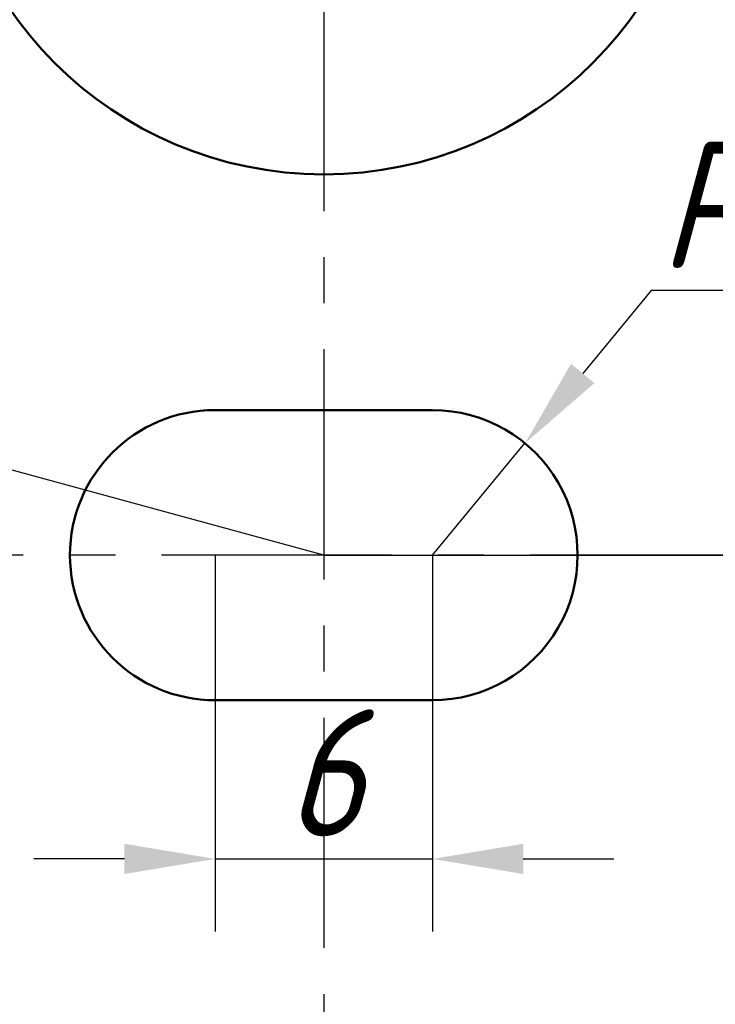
# Model space of a CAD drawing. Header units: millimetres. Extents: x 0 to 420, y -1 to 296.
# Tile 5 of 6: x 324 to 344, y 192 to 219. Entities that reach past the tile are written whole.
import ezdxf

# ---------------------------------------------------------------- set-up
doc = ezdxf.new("R2010")
doc.units = ezdxf.units.MM
doc.header["$LTSCALE"] = 0.2
doc.linetypes.add('CENTER', pattern=[50.800000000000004, 31.75, -6.35, 6.35, -6.35])
doc.layers.add('Thin Line', color=7, linetype='Continuous')
doc.layers.add('点划线', color=3, linetype='CENTER')
doc.layers.add('粗实线', color=7, linetype='Continuous', lineweight=50)
doc.layers.add('阴影', color=7, linetype='Continuous', lineweight=9)
doc.styles.add('尺寸数字', font='gbeitc.shx', dxfattribs={"bigfont": 'gbcbig.shx'})
doc.dimstyles.new("chang'an university", dxfattribs={"dimtxt": 3.5, "dimasz": 2.5, "dimexe": 2, "dimexo": 0, "dimtad": 1, "dimtoh": 1, "dimdec": 1, "dimdsep": 46, "dimtxsty": '尺寸数字', "dimcen": 2.5, "dimclrd": 256, "dimclre": 256, "dimclrt": 256, "dimadec": 0, "dimazin": 0, "dimtfac": 1, "dimtdec": 1, "dimtmove": 1, "dimatfit": 3, "dimfxl": 1, "dimlwd": -1, "dimlwe": -1, "dimarcsym": 0})

# ---------------------------------------------------------------- blocks, each defined once
blk = doc.blocks.new('*D50')
at = {"layer": 'Defpoints', "color": 0, "transparency": 16777216}
for p in [(310.6718031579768, 210.312621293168), (332.8651389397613, 204.2747535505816)]:
    blk.add_point(p, dxfattribs=at)
at = {"layer": 'Thin Line', "transparency": 16777216}
for p, q in [((297.1145803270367, 212.1645786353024), (303.8645803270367, 212.1645786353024)), ((303.8645803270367, 212.1645786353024), (308.2594840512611, 210.9689112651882)), ((332.8651389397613, 204.2747535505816), (310.6718031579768, 210.312621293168))]:
    blk.add_line(p, q, dxfattribs=at)
blk.add_arc((332.8651389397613, 204.2747535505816), 23.00000000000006, 24.07094437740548, 169.7628371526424, dxfattribs=at)
blk.add_solid([(308.3688657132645, 211.3709644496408), (308.1501023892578, 210.5668580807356), (310.6718031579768, 210.312621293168)], dxfattribs=at)
at = {"layer": 'Thin Line', "transparency": 16777216, "insert": (300.1770803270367, 214.5395786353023), "char_height": 3.5, "attachment_point": 5, "style": '尺寸数字'}
blk.add_mtext('R23', dxfattribs=at)
blk = doc.blocks.new('*D51')
at = {"layer": 'Defpoints', "color": 0, "transparency": 16777216}
for p in [(332.8651389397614, 204.2747535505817), (332.8651389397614, 140.2747535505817), (407.7234465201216, 140.2747535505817)]:
    blk.add_point(p, dxfattribs=at)
at = {"layer": 'Thin Line', "transparency": 16777216}
for p, q in [((332.8651389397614, 204.2747535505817), (409.7234465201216, 204.2747535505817)), ((407.7234465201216, 201.7747535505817), (407.7234465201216, 142.7747535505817)), ((332.8651389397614, 140.2747535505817), (409.7234465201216, 140.2747535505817))]:
    blk.add_line(p, q, dxfattribs=at)
for points in [[(407.3067798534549, 201.7747535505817), (408.1401131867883, 201.7747535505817), (407.7234465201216, 204.2747535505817)], [(407.3067798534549, 142.7747535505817), (408.1401131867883, 142.7747535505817), (407.7234465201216, 140.2747535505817)]]:
    blk.add_solid(points, dxfattribs=at)
at = {"layer": 'Thin Line', "transparency": 16777216, "insert": (405.3484465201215, 172.2747535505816), "char_height": 3.5, "attachment_point": 5, "rotation": 90, "style": '尺寸数字'}
blk.add_mtext('64', dxfattribs=at)
blk = doc.blocks.new('*D86')
at = {"layer": 'Defpoints', "color": 0, "transparency": 16777216}
for p in [(338.4139008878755, 207.3575789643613), (335.8651389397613, 204.2747535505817)]:
    blk.add_point(p, dxfattribs=at)
at = {"layer": 'Thin Line', "transparency": 16777216}
for p, q in [((341.89495250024, 211.5680445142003), (340.0068771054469, 209.2843448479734)), ((346.45745250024, 211.5680445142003), (341.89495250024, 211.5680445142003)), ((335.8651389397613, 204.2747535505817), (338.4139008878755, 207.3575789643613))]:
    blk.add_line(p, q, dxfattribs=at)
blk.add_solid([(339.6857494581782, 209.5498408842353), (340.3280047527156, 209.0188488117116), (338.4139008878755, 207.3575789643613)], dxfattribs=at)
at = {"layer": 'Thin Line', "transparency": 16777216, "insert": (344.48870250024, 213.9430445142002), "char_height": 3.5, "attachment_point": 5, "style": '尺寸数字'}
blk.add_mtext('R4', dxfattribs=at)
blk = doc.blocks.new('*D87')
at = {"layer": 'Defpoints', "color": 0, "transparency": 16777216}
for p in [(329.8651389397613, 204.2747535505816), (335.8651389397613, 204.2747535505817), (335.8651389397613, 195.8981995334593)]:
    blk.add_point(p, dxfattribs=at)
at = {"layer": 'Thin Line', "transparency": 16777216}
for p, q in [((329.8651389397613, 204.2747535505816), (329.8651389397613, 193.8981995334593)), ((335.8651389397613, 204.2747535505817), (335.8651389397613, 193.8981995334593)), ((327.3651389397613, 195.8981995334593), (324.8651389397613, 195.8981995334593)), ((329.8651389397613, 195.8981995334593), (335.8651389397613, 195.8981995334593)), ((338.3651389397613, 195.8981995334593), (340.8651389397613, 195.8981995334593))]:
    blk.add_line(p, q, dxfattribs=at)
for points in [[(327.3651389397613, 196.314866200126), (327.3651389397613, 195.4815328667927), (329.8651389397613, 195.8981995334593)], [(338.3651389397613, 196.314866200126), (338.3651389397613, 195.4815328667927), (335.8651389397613, 195.8981995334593)]]:
    blk.add_solid(points, dxfattribs=at)
at = {"layer": 'Thin Line', "transparency": 16777216, "insert": (332.8651389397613, 198.2731995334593), "char_height": 3.5, "attachment_point": 5, "style": '尺寸数字'}
blk.add_mtext('6', dxfattribs=at)

msp = doc.modelspace()

# ---------------------------------------------------------------- hatches: boundary and pattern name
at = {"layer": '阴影'}
h = msp.add_hatch(dxfattribs=at)
h.set_pattern_fill('ANSI31', color=256, scale=2, angle=90)
h.set_pattern_definition([(135, (0, 0), (-4.490128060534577, -4.490128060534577), [])])
h.paths.add_polyline_path([(273.0217231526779, 153.2747535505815), (268.0217231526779, 153.2747535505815), (268.0217231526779, 154.2747535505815), (264.8651389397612, 154.2747535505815), (264.8651389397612, 140.2747535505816), (269.8651389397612, 140.2747535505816), (273.0217231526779, 140.2747535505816)])
edge = h.paths.add_edge_path()
edge.add_spline(control_points=[(289.4954200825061, 140.2747535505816), (289.5154570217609, 140.6325850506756), (289.6246279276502, 142.582223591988), (286.5308487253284, 145.7703418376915), (290.3162779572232, 150.373293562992), (288.3706621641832, 153.0527010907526), (287.4805361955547, 154.2747535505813)], knot_values=[0.01168746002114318, 0.01168746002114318, 0.01168746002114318, 0.01168746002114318, 1.077660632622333, 5.819623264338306, 10.73736363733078, 14.86233292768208, 14.86233292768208, 14.86233292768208, 14.86233292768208], degree=3, periodic=0)
edge.add_line((287.4805361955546, 154.2747535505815), (286.0217231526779, 154.2747535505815))
edge.add_line((286.0217231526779, 154.2747535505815), (286.0217231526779, 153.2747535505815))
edge.add_line((286.0217231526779, 153.2747535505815), (281.0217231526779, 153.2747535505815))
edge.add_line((281.0217231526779, 153.2747535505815), (281.0217231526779, 140.2747535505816))
edge.add_line((281.0217231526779, 140.2747535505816), (289.4954200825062, 140.2747535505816))
h.paths.add_polyline_path([(360.0570602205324, 241.9721879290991), (360.1274867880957, 242.240201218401), (360.114403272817, 242.1925857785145), (360.0976165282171, 242.1299415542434), (360.0811237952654, 242.0669094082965), (360.0649031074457, 242.0035029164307)])
h.paths.add_polyline_path([(363.2444513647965, 245.178627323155), (363.5332599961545, 245.2573100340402), (363.5233701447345, 245.2547765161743), (363.4555205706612, 245.2369708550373), (363.3880690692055, 245.2188310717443), (363.3210263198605, 245.2003482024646), (363.2544030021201, 245.1815132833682)])
h.paths.add_polyline_path([(362.9617679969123, 245.092635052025), (363.2398595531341, 245.1772957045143), (363.1882097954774, 245.1623173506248), (363.1224573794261, 245.142751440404), (363.0571564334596, 245.1228065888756), (362.9923176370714, 245.1024738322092)])
h.paths.add_polyline_path([(363.537869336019, 245.2584908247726), (363.8313066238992, 245.3304889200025), (363.7985355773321, 245.3228372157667), (363.729200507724, 245.3062784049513), (363.6602207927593, 245.289421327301), (363.5916071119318, 245.2722570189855)])
h.paths.add_polyline_path([(362.6841955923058, 244.9978270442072), (362.954397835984, 245.0902614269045), (362.9279516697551, 245.0817442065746), (362.864069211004, 245.0606087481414), (362.8006809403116, 245.0390584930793), (362.7377975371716, 245.0170844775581)])
h.paths.add_polyline_path([(363.8393013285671, 245.332355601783), (364.1396068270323, 245.3992083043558), (364.0792158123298, 245.3862690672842), (364.0085661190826, 245.3708136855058), (363.9382290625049, 245.3550958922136), (363.8682153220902, 245.3391067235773)])
h.paths.add_polyline_path([(362.4192290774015, 244.8955319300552), (362.6812362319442, 244.9967638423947), (362.6754296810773, 244.9946777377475), (362.6135880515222, 244.9718293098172), (362.5522833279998, 244.9485302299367), (362.4915261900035, 244.9247715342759), (362.431327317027, 244.9005442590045)])
h.paths.add_polyline_path([(364.1431536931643, 245.3999682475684), (364.4511194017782, 245.4627138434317), (364.4367800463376, 245.4599235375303), (364.3647273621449, 245.4456457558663), (364.2929339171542, 245.4311503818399), (364.221410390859, 245.416428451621), (364.1501674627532, 245.4014710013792)])
h.paths.add_polyline_path([(362.1656634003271, 244.7844656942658), (362.4141511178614, 244.8934281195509), (362.3716973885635, 244.8758394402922), (362.3126470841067, 244.8506481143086), (362.25418708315, 244.8249613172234), (362.1963280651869, 244.7987700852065)])
h.paths.add_polyline_path([(364.4572108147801, 245.4638991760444), (364.7663245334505, 245.5221299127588), (364.7273695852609, 245.5150380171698), (364.6543867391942, 245.5015409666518), (364.5816204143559, 245.4878621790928), (364.5090812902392, 245.4739926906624)])
h.paths.add_polyline_path([(361.9200322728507, 244.661838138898), (362.1593030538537, 244.7814987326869), (362.1390807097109, 244.7720654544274), (362.0824556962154, 244.7448384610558), (362.026463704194, 244.7170801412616), (361.9711154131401, 244.6887815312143)])
h.paths.add_polyline_path([(364.7745170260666, 245.523621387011), (365.0895966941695, 245.5791535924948), (365.0212525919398, 245.5673881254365), (364.9475104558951, 245.55452838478), (364.8739421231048, 245.5415227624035), (364.8005582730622, 245.5283622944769)])
h.paths.add_polyline_path([(361.691250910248, 244.5307297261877), (361.9187427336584, 244.6611579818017), (361.9164215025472, 244.6599336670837), (361.8623926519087, 244.6305275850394), (361.8090395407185, 244.6005543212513), (361.7563728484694, 244.5700049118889), (361.7044032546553, 244.538870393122)])
h.paths.add_polyline_path([(365.0915844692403, 245.5794957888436), (365.4112209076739, 245.6329182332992), (365.3921965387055, 245.6298123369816), (365.3177455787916, 245.6175475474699), (365.2434150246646, 245.6051816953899), (365.169215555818, 245.5927058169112), (365.0951578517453, 245.5801109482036)])
h.paths.add_polyline_path([(361.4747941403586, 244.3878411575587), (361.6862533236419, 244.5276364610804), (361.6531414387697, 244.5071418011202), (361.6025980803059, 244.4748101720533), (361.5527838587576, 244.441866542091), (361.5037094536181, 244.408301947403)])
h.paths.add_polyline_path([(365.4186380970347, 245.6341291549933), (365.7360402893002, 245.6851945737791), (365.6909908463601, 245.67804014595), (365.6161650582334, 245.6660899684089), (365.5414169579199, 245.6540745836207), (365.4667572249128, 245.6419850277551)])
h.paths.add_polyline_path([(361.2694899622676, 244.2305819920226), (361.4697451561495, 244.3842684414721), (361.4553855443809, 244.374107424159), (361.4078228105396, 244.3392740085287), (361.3610319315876, 244.3037927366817), (361.3150235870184, 244.2676546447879), (361.2698084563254, 244.2308507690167)])
h.paths.add_polyline_path([(365.7443269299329, 245.6865105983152), (366.065911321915, 245.7371266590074), (365.990857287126, 245.725368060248), (365.9158275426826, 245.7135890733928), (365.840832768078, 245.7017807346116), (365.765883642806, 245.6899340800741)])
h.paths.add_polyline_path([(361.0842952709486, 244.0642556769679), (361.2693022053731, 244.2304235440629), (361.2253972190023, 244.1933721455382), (361.1818005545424, 244.1552098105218), (361.1390291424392, 244.1163548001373), (361.0970936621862, 244.0767981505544)])
h.paths.add_polyline_path([(360.912998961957, 243.8827349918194), (361.0799200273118, 244.0599679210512), (361.0560047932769, 244.0365308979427), (361.0157732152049, 243.9955440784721), (360.9764096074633, 243.9538287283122), (360.9379246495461, 243.9113758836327)])
h.paths.add_polyline_path([(359.3756743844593, 239.2835796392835), (359.3869769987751, 239.3161292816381), (359.3714476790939, 239.2726977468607)])
h.paths.add_polyline_path([(360.7571630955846, 243.685055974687), (360.9094421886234, 243.8786480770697), (360.9003290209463, 243.8681765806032), (360.8636334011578, 243.8242218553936), (360.8278484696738, 243.7795027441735), (360.7929849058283, 243.7340102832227), (360.7590474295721, 243.6877396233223)])
h.paths.add_polyline_path([(359.4866732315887, 239.6168153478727), (359.4978876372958, 239.653921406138), (359.4889560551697, 239.6251452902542), (359.4899395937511, 239.6280990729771)])
h.paths.add_polyline_path([(360.6212010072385, 243.4766025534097), (360.7561312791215, 243.6835864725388), (360.7260190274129, 243.6407009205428), (360.6938777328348, 243.5929077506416), (360.6626015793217, 243.544373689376), (360.6321686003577, 243.4951123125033)])
h.paths.add_polyline_path([(359.5920754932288, 239.9805369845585), (359.5958295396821, 239.9945730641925), (359.5924573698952, 239.9822491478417), (359.5929719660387, 239.9840268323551)])
h.paths.add_polyline_path([(360.4989923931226, 243.2524838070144), (360.6178682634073, 243.4709779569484), (360.6025568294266, 243.4451371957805), (360.5737443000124, 243.3944619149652), (360.545709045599, 243.3431000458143), (360.5184290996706, 243.2910651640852)])
h.paths.add_polyline_path([(359.6880664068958, 240.3542166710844), (359.7001071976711, 240.4047403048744), (359.6835485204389, 240.3363872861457), (359.685031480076, 240.3424021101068)])
h.paths.add_polyline_path([(360.3900732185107, 243.0152207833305), (360.4968456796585, 243.2482226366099), (360.4918824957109, 243.2383708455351), (360.4660472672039, 243.1850306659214), (360.4409014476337, 243.1310582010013), (360.4164230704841, 243.0764670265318), (360.3925901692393, 243.0212707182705)])
h.paths.add_polyline_path([(359.7702951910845, 240.7060494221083), (359.7791831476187, 240.74570960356), (359.7637903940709, 240.6776671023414), (359.7697464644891, 240.703709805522)])
h.paths.add_polyline_path([(360.2942919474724, 242.7698132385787), (360.3888216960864, 243.0122125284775), (360.369380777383, 242.9654828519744), (360.3467729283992, 242.9091170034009), (360.324744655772, 242.8521867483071), (360.3032739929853, 242.7947056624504)])
h.paths.add_polyline_path([(359.8296464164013, 240.9727044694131), (359.8393009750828, 241.0167155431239), (359.8244455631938, 240.9491658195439)])
h.paths.add_polyline_path([(359.8470463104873, 241.0520232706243), (359.9227762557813, 241.3967572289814), (359.9128260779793, 241.3518356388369), (359.898148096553, 241.2852073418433), (359.8834785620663, 241.218367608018), (359.8687955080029, 241.1513300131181), (359.8540769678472, 241.084108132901), (359.8393009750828, 241.0167155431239)])
h.paths.add_polyline_path([(360.2072874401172, 242.5114214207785), (360.2918813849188, 242.7631327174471), (360.2823389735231, 242.736687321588), (360.2619176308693, 242.6781453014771), (360.2419879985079, 242.619093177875), (360.2225281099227, 242.5595445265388)])
h.paths.add_polyline_path([(359.9242653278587, 241.4034798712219), (359.9883494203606, 241.6866336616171), (359.9871115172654, 241.6813304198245), (359.9720618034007, 241.6159629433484), (359.9571303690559, 241.5503161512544), (359.9422952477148, 241.4844036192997), (359.9275344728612, 241.4182389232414)])
h.paths.add_polyline_path([(360.1287450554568, 242.2447804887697), (360.2060704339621, 242.5075786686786), (360.2035159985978, 242.4995129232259), (360.1849296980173, 242.4390119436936), (360.166747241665, 242.3780551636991), (360.1489466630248, 242.3166561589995), (360.1315059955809, 242.2548285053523)])
h.paths.add_polyline_path([(359.989015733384, 241.689488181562), (360.055219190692, 241.9648370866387), (360.0489324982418, 241.9397356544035), (360.0331900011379, 241.875621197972), (360.0176536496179, 241.8111731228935), (360.0023014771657, 241.7464050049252)])
edge = h.paths.add_edge_path()
edge.add_arc((332.8651389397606, 204.2747535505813), 38.50000000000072, 10.47568169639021, 33.0557311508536)
edge.add_line((365.1335445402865, 225.2747535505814), (362.5244557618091, 225.2747535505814))
edge.add_arc((332.5244557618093, 225.2747535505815), 29.99999999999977, 0, 27.07165323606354)
edge.add_line((359.237597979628, 238.9278862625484), (359.2409197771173, 238.9356237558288))
edge.add_line((359.2409197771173, 238.9356237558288), (359.2451930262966, 238.9453280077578))
edge.add_line((359.2451930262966, 238.9453280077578), (359.2603518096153, 238.9828936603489))
edge.add_line((359.2603518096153, 238.9828936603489), (359.2328997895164, 238.9169427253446))
edge.add_line((359.2328997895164, 238.9169427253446), (359.2047005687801, 238.8512580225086))
edge.add_line((359.2047005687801, 238.8512580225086), (359.1757595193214, 238.7858583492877))
edge.add_line((359.1757595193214, 238.7858583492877), (359.1460828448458, 238.7207626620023))
edge.add_line((359.1460828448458, 238.7207626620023), (359.1156767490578, 238.6559899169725))
edge.add_line((359.1156767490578, 238.6559899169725), (359.0845474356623, 238.5915590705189))
edge.add_line((359.0845474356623, 238.5915590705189), (359.0527011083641, 238.5274890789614))
edge.add_line((359.0527011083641, 238.5274890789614), (359.0201439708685, 238.4637988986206))
edge.add_line((359.0201439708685, 238.4637988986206), (358.9868822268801, 238.4005074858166))
edge.add_line((358.9868822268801, 238.4005074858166), (358.9529220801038, 238.3376337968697))
edge.add_line((358.9529220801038, 238.3376337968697), (358.9182697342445, 238.2751967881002))
edge.add_line((358.9182697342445, 238.2751967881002), (358.8829313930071, 238.2132154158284))
edge.add_line((358.8829313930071, 238.2132154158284), (358.8469132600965, 238.1517086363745))
edge.add_line((358.8469132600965, 238.1517086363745), (358.8102215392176, 238.0906954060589))
edge.add_line((358.8102215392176, 238.0906954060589), (358.7728624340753, 238.0301946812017))
edge.add_line((358.7728624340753, 238.0301946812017), (358.7348421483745, 237.9702254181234))
edge.add_line((358.7348421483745, 237.9702254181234), (358.69616688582, 237.910806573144))
edge.add_line((358.69616688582, 237.910806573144), (358.6568428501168, 237.851957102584))
edge.add_line((358.6568428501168, 237.851957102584), (358.6168762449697, 237.7936959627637))
edge.add_line((358.6168762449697, 237.7936959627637), (358.5762732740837, 237.7360421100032))
edge.add_line((358.5762732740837, 237.7360421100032), (358.5350401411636, 237.6790145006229))
edge.add_line((358.5350401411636, 237.6790145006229), (358.4931830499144, 237.622632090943))
edge.add_line((358.4931830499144, 237.622632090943), (358.4507082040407, 237.5669138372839))
edge.add_line((358.4507082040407, 237.5669138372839), (358.4076218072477, 237.5118786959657))
edge.add_line((358.4076218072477, 237.5118786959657), (358.3639300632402, 237.4575456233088))
edge.add_line((358.3639300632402, 237.4575456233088), (358.319639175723, 237.4039335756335))
edge.add_line((358.319639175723, 237.4039335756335), (358.2747553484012, 237.3510615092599))
edge.add_line((358.2747553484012, 237.3510615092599), (358.2292847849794, 237.2989483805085))
edge.add_line((358.2292847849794, 237.2989483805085), (358.1832336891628, 237.2476131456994))
edge.add_line((358.1832336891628, 237.2476131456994), (358.136608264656, 237.197074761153))
edge.add_line((358.136608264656, 237.197074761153), (358.0894147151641, 237.1473521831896))
edge.add_line((358.0894147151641, 237.1473521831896), (358.041659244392, 237.0984643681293))
edge.add_line((358.041659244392, 237.0984643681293), (357.9933480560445, 237.0504302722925))
edge.add_line((357.9933480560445, 237.0504302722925), (357.9444873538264, 237.0032688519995))
edge.add_line((357.9444873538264, 237.0032688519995), (357.8950833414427, 236.9569990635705))
edge.add_line((357.8950833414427, 236.9569990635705), (357.8451422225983, 236.9116398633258))
edge.add_line((357.8451422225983, 236.9116398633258), (357.794670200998, 236.8672102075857))
edge.add_line((357.794670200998, 236.8672102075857), (357.7436734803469, 236.8237290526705))
edge.add_line((357.7436734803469, 236.8237290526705), (357.6921582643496, 236.7812153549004))
edge.add_line((357.6921582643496, 236.7812153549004), (357.6401307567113, 236.7396880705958))
edge.add_line((357.6401307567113, 236.7396880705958), (357.5875971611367, 236.6991661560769))
edge.add_line((357.5875971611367, 236.6991661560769), (357.5345636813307, 236.6596685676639))
edge.add_line((357.5345636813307, 236.6596685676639), (357.4810365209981, 236.6212142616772))
edge.add_line((357.4810365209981, 236.6212142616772), (357.427021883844, 236.583822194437))
edge.add_line((357.427021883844, 236.583822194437), (357.3725259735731, 236.5475113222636))
edge.add_line((357.3725259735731, 236.5475113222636), (357.3175549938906, 236.5123006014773))
edge.add_line((357.3175549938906, 236.5123006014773), (357.262115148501, 236.4782089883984))
edge.add_line((357.262115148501, 236.4782089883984), (357.2062126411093, 236.4452554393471))
edge.add_line((357.2062126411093, 236.4452554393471), (357.1498536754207, 236.4134589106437))
edge.add_line((357.1498536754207, 236.4134589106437), (357.0930444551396, 236.3828383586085))
edge.add_line((357.0930444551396, 236.3828383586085), (357.0357911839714, 236.3534127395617))
edge.add_line((357.0357911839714, 236.3534127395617), (356.9781000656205, 236.3252010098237))
edge.add_line((356.9781000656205, 236.3252010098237), (356.9199773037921, 236.2982221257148))
edge.add_line((356.9199773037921, 236.2982221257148), (356.8614291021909, 236.2724950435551))
edge.add_line((356.8614291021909, 236.2724950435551), (356.8024616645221, 236.248038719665))
edge.add_line((356.8024616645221, 236.248038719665), (356.7430811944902, 236.2248721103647))
edge.add_line((356.7430811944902, 236.2248721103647), (356.6832938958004, 236.2030141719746))
edge.add_line((356.6832938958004, 236.2030141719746), (356.6231059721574, 236.1824838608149))
edge.add_line((356.6231059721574, 236.1824838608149), (356.5625236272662, 236.1633001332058))
edge.add_line((356.5625236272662, 236.1633001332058), (356.5015530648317, 236.1454819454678))
edge.add_line((356.5015530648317, 236.1454819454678), (356.4402004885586, 236.1290482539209))
edge.add_line((356.4402004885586, 236.1290482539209), (356.3784724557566, 236.1140138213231))
edge.add_line((356.3784724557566, 236.1140138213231), (356.3163787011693, 236.1003557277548))
edge.add_line((356.3163787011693, 236.1003557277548), (356.2539306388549, 236.0880311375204))
edge.add_line((356.2539306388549, 236.0880311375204), (356.1911396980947, 236.0769970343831))
edge.add_line((356.1911396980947, 236.0769970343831), (356.1280173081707, 236.0672104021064))
edge.add_line((356.1280173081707, 236.0672104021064), (356.064574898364, 236.0586282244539))
edge.add_line((356.064574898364, 236.0586282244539), (356.0008238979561, 236.0512074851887))
edge.add_line((356.0008238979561, 236.0512074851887), (355.9367757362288, 236.0449051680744))
edge.add_line((355.9367757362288, 236.0449051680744), (355.8724418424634, 236.0396782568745))
edge.add_line((355.8724418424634, 236.0396782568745), (355.8078336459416, 236.0354837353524))
edge.add_line((355.8078336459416, 236.0354837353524), (355.7429625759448, 236.0322785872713))
edge.add_line((355.7429625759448, 236.0322785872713), (355.6778400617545, 236.030019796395))
edge.add_line((355.6778400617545, 236.030019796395), (355.6124775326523, 236.0286643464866))
edge.add_line((355.6124775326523, 236.0286643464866), (355.5468864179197, 236.0281692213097))
edge.add_line((355.5468864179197, 236.0281692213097), (355.4810781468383, 236.0284914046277))
edge.add_line((355.4810781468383, 236.0284914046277), (355.4150641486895, 236.029587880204))
edge.add_line((355.4150641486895, 236.029587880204), (355.3488558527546, 236.0314156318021))
edge.add_line((355.3488558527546, 236.0314156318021), (355.2824646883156, 236.0339316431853))
edge.add_line((355.2824646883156, 236.0339316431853), (355.2159020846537, 236.0370928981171))
edge.add_line((355.2159020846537, 236.0370928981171), (355.1491794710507, 236.0408563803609))
edge.add_line((355.1491794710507, 236.0408563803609), (355.0823082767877, 236.0451790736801))
edge.add_line((355.0823082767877, 236.0451790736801), (355.0152999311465, 236.0500179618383))
edge.add_line((355.0152999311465, 236.0500179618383), (354.9481658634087, 236.0553300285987))
edge.add_line((354.9481658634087, 236.0553300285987), (354.8809175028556, 236.061072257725))
edge.add_line((354.8809175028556, 236.061072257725), (354.8135662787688, 236.0672016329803))
edge.add_line((354.8135662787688, 236.0672016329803), (354.74612362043, 236.0736751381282))
edge.add_line((354.74612362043, 236.0736751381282), (354.6786009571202, 236.0804497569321))
edge.add_line((354.6786009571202, 236.0804497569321), (354.6110097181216, 236.0874824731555))
edge.add_line((354.6110097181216, 236.0874824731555), (354.5433613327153, 236.0947302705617))
edge.add_line((354.5433613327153, 236.0947302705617), (354.4756672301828, 236.1021501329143))
edge.add_line((354.4756672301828, 236.1021501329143), (354.4079388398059, 236.1096990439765))
edge.add_line((354.4079388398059, 236.1096990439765), (354.3401875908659, 236.1173339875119))
edge.add_line((354.3401875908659, 236.1173339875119), (354.2724249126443, 236.1250119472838))
edge.add_arc((332.8651389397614, 225.2747535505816), 23.99999999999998, -28.95529060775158, 26.87811880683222, ccw=False)
edge.add_arc((332.8651389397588, 204.2747535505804), 23.00000000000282, 17.71893187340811, 24.070944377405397, ccw=False)
edge.add_line((354.774041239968, 211.2747535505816), (370.7234273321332, 211.2747535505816))

# ---------------------------------------------------------------- linework, layer by layer
at = {"layer": '点划线'}
for p, q in [((332.8651389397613, 270.9125184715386), (332.8651389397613, 137.2850117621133)), ((385.5362150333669, 204.2747535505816), (280.5072312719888, 204.2747535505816))]:
    msp.add_line(p, q, dxfattribs=at)
at = {"layer": '粗实线'}
for p, q in [((329.8651389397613, 208.2747535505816), (335.8651389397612, 208.2747535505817)), ((335.8651389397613, 200.2747535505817), (329.8651389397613, 200.2747535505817))]:
    msp.add_line(p, q, dxfattribs=at)
at = {"layer": '粗实线', "color": 7, "linetype": 'Continuous', "lineweight": 50}
msp.add_circle((332.8651389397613, 225.2747535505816), 10.5, dxfattribs=at)
for centre, start, end in [((332.8651389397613, 225.2747535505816), 331.0447093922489, 208.9552906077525), ((332.8651389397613, 183.2747535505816), 151.0447093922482, 28.95529060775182)]:
    msp.add_arc(centre, 24.00000000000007, start, end, dxfattribs=at)
at = {"layer": '粗实线'}
for centre, radius, start, end in [((329.8651389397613, 204.2747535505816), 3.999999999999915, 90, 270), ((335.8651389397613, 204.2747535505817), 4, 270, 90.0000000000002)]:
    msp.add_arc(centre, radius, start, end, dxfattribs=at)

# ---------------------------------------------------------------- dimensions: what is measured, and where the dimension line sits
at = {"layer": 'Thin Line'}
for center, mpoint, picture, middle in [((332.8651389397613, 204.2747535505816), (310.6718031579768, 210.312621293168), '*D50', (303.8645803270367, 212.1645786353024)), ((335.8651389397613, 204.2747535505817), (338.4139008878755, 207.3575789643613), '*D86', (341.8949525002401, 211.5680445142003))]:
    dim = msp.add_radius_dim(center=center, mpoint=mpoint, dimstyle="chang'an university", dxfattribs=at)
    dim.commit()
    dim.dimension.update_dxf_attribs({"geometry": picture, "text_midpoint": middle, "dimtype": 164})
dim = msp.add_linear_dim(base=(335.8651389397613, 195.8981995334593), p1=(329.8651389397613, 204.2747535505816), p2=(335.8651389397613, 204.2747535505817), dimstyle="chang'an university", dxfattribs=at)
dim.commit()
dim.dimension.update_dxf_attribs({"geometry": '*D87', "text_midpoint": (332.8651389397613, 198.2731995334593)})
dim = msp.add_linear_dim(base=(407.7234465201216, 140.2747535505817), p1=(332.8651389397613, 204.2747535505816), p2=(332.8651389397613, 140.2747535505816), angle=90, dimstyle="chang'an university", dxfattribs=at)
dim.commit()
dim.dimension.update_dxf_attribs({"geometry": '*D51', "text_midpoint": (405.3484465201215, 172.2747535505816)})

doc.saveas('drawing.dxf')
